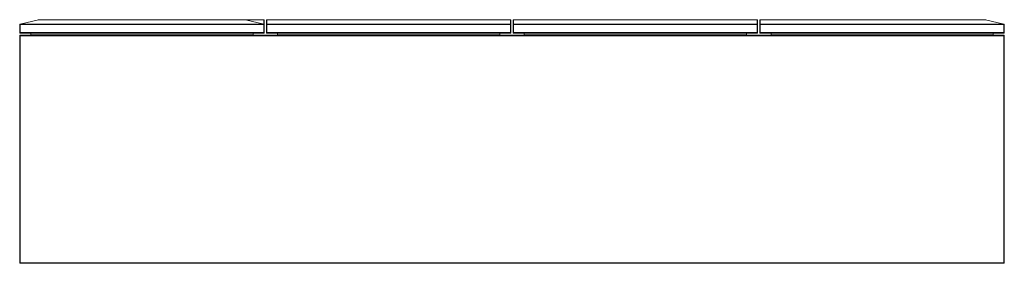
# Paper-space layout '_Dessous' of a CAD drawing. Header units: millimetres. Extents: x -1100 to 1100, y -255 to 290.
import ezdxf

# ---------------------------------------------------------------- set-up
doc = ezdxf.new("R2010")
doc.units = ezdxf.units.MM

psp = doc.layouts.new('_Dessous')

# ---------------------------------------------------------------- linework, layer by layer
at = {"color": 7, "linetype": 'Continuous', "lineweight": 15}
for p, q in [((-1099.2, 280.2), (-1058.3, 290)), ((-1058.1, 290), (-1099, 280.2)), ((-1058.1, 290), (-595.7, 290)), ((-1058.1, 290), (-554.8, 290)), ((-595.7, 290), (-554.8, 280.2)), ((-595.5, 290), (-554.5, 280.2)), ((-595.2, 290), (-554.8, 280.3)), ((-595.2, 290), (-554.8, 290)), ((-554.8, 280.3), (-554.8, 290)), ((-553.8, 261), (-553.8, 289)), ((-548.8, 261), (-548.8, 289)), ((-547.8, 260), (-547.8, 290)), ((-3.5, 290), (-547.8, 290)), ((-547.8, 290), (-3.5, 290)), ((-3.5, 260), (-3.5, 290)), ((-2.5, 289), (-2.5, 279.1)), ((2.5, 261), (2.5, 289)), ((3.5, 260), (3.5, 290)), ((547.8, 290), (3.5, 290)), ((3.5, 290), (547.8, 290)), ((547.8, 260), (547.8, 290)), ((548.8, 289), (548.8, 279.1)), ((553.8, 261), (553.8, 289)), ((554.8, 260), (554.8, 290)), ((1058.1, 290), (554.8, 290)), ((554.8, 290), (1058.1, 290)), ((1058.1, 290), (1099, 280.2)), ((1058.3, 290), (1099.2, 280.2)), ((-1100, 279.2), (-553.8, 279.2)), ((-1100, 261), (-1100, 279.2)), ((-1099, 279.2), (-1099.1, 280.2)), ((-1099, 260), (-1099, 280.2)), ((-1099, 280.2), (-554.8, 280.2)), ((-554.5, 280.2), (-554.8, 279.2)), ((-554.8, 260), (-554.8, 280.2)), ((-548.8, 279), (-2.5, 279.1)), ((-547.8, 280), (-3.5, 280)), ((-547.8, 280), (-3.5, 280)), ((-2.5, 279), (-2.5, 261)), ((2.5, 279), (548.8, 279.1)), ((3.5, 280), (547.8, 280)), ((3.5, 280), (547.8, 280)), ((548.8, 279), (548.8, 261)), ((553.8, 279), (1100, 279.2)), ((554.8, 280), (1099, 280)), ((1099, 260), (1099, 280.2)), ((1100, 279), (1100, 261)), ((-1100, 261), (-553.8, 261)), ((-1100, 254), (1100, 254)), ((-1100, -254), (-1100, 254)), ((-554.8, 260), (-1099, 260)), ((-1099, -255), (-1099, 255)), ((-1099, 255), (1099, 255)), ((-1075, 260), (-1075, 256)), ((-1075, 256), (-578.7, 256)), ((-578.7, 260), (-578.7, 256)), ((-548.8, 261), (-2.5, 261)), ((-3.5, 260), (-547.8, 260)), ((-523.8, 260), (-523.8, 256)), ((-523.8, 256), (-27.5, 256)), ((-27.5, 260), (-27.5, 256)), ((2.5, 261), (548.8, 261)), ((547.8, 260), (3.5, 260)), ((27.5, 260), (27.5, 256)), ((27.5, 256), (523.8, 256)), ((523.8, 260), (523.8, 256)), ((553.8, 261), (1100, 261)), ((1099, 260), (554.8, 260)), ((578.8, 260), (578.8, 256)), ((578.8, 256), (1075, 256)), ((1075, 260), (1075, 256)), ((1099, -255), (1099, 255)), ((1100, 254), (1100, -254)), ((-1100, -254), (1100, -254)), ((1099, -255), (-1099, -255))]:
    psp.add_line(p, q, dxfattribs=at)
at = {"color": 7, "linetype": 'Continuous', "lineweight": 15, "flags": 128}
psp.add_lwpolyline([(-595.2, 290), (-595.4, 290), (-595.5, 290), (-595.5, 290)], dxfattribs=at)
at = {"color": 7, "linetype": 'Continuous', "lineweight": 15}
for centre, radius, start, end in [((-1058.2, 289.5), 0.511, 76.842, 103.158), ((-1058.1, 289), 1, 90, 103.4477), ((-595.6, 289.5), 0.511, 76.842, 103.158), ((-595.7, 289), 1, 76.5523, 90), ((-554.7, 289), 0.987, 0.8074, 90.7853), ((-554.8, 289), 1, 360, 90), ((-547.8, 289), 0.987, 89.2147, 179.1926), ((-547.8, 289), 1, 90, 180), ((-3.5, 289), 0.987, 0.8074, 90.7853), ((-3.5, 289), 1, 0, 90), ((3.5, 289), 0.987, 89.2147, 179.1926), ((3.5, 289), 1, 90, 180), ((547.8, 289), 0.987, 0.8074, 90.7853), ((547.8, 289), 1, 0, 90), ((554.7, 289), 0.987, 89.2147, 179.1926), ((554.8, 289), 1, 90, 180), ((1058.2, 289.5), 0.511, 76.842, 103.158), ((1058.1, 289), 1, 76.5523, 90), ((-1099, 279.2), 0.995, 96.5383, 179.8278), ((-1099, 279.2), 1, 103.4477, 180), ((-1099.1, 279.7), 0.492, 89.9429, 103.4096), ((-1099.1, 279.7), 0.534, 77.126, 89.8818), ((-554.3, 280.9), 0.69, 233.6769, 255.2062), ((-554.7, 279.3), 0.987, 0.8074, 90.7853), ((-554.6, 279.7), 0.511, 76.842, 103.158), ((-554.8, 279.2), 1, 360, 76.5523), ((-547.8, 279), 1, 90, 180), ((-547.8, 279), 0.987, 89.2147, 179.1926), ((-3.5, 279), 1, 360, 90), ((-3.5, 279), 0.987, 0.8074, 90.7853), ((3.5, 279), 1, 90, 180), ((3.5, 279), 0.987, 89.2147, 179.1926), ((547.8, 279), 1, 360, 90), ((547.8, 279), 0.987, 0.8074, 90.7853), ((554.8, 279), 1, 90, 180), ((1099, 279.2), 0.987, 0.8074, 90.7853), ((1099.1, 279.7), 0.511, 76.842, 103.158), ((1099, 279), 1, 0, 90), ((1099, 279.2), 1, 360, 76.5523), ((-1099, 261), 1, 180, 270), ((-1099, 254), 1, 90, 180), ((-1076, 256), 1, 270, 0), ((-577.8, 256), 1, 180, 270), ((-554.8, 261), 1, 270, 0), ((-547.8, 261), 1, 180, 270), ((-524.8, 256), 1, 270, 0), ((-26.5, 256), 1, 180, 270), ((-3.5, 261), 1, 270, 360), ((3.5, 261), 1, 180, 270), ((26.5, 256), 1, 270, 0), ((524.8, 256), 1, 180, 270), ((547.8, 261), 1, 270, 360), ((554.8, 261), 1, 180, 270), ((577.8, 256), 1, 270, 0), ((1076, 256), 1, 180, 270), ((1099, 261), 1, 270, 360), ((1099, 254), 1, 360, 90), ((-1099, -254), 1, 180, 270), ((1099, -254), 1, 270, 360)]:
    psp.add_arc(centre, radius, start, end, dxfattribs=at)

doc.saveas('drawing.dxf')
